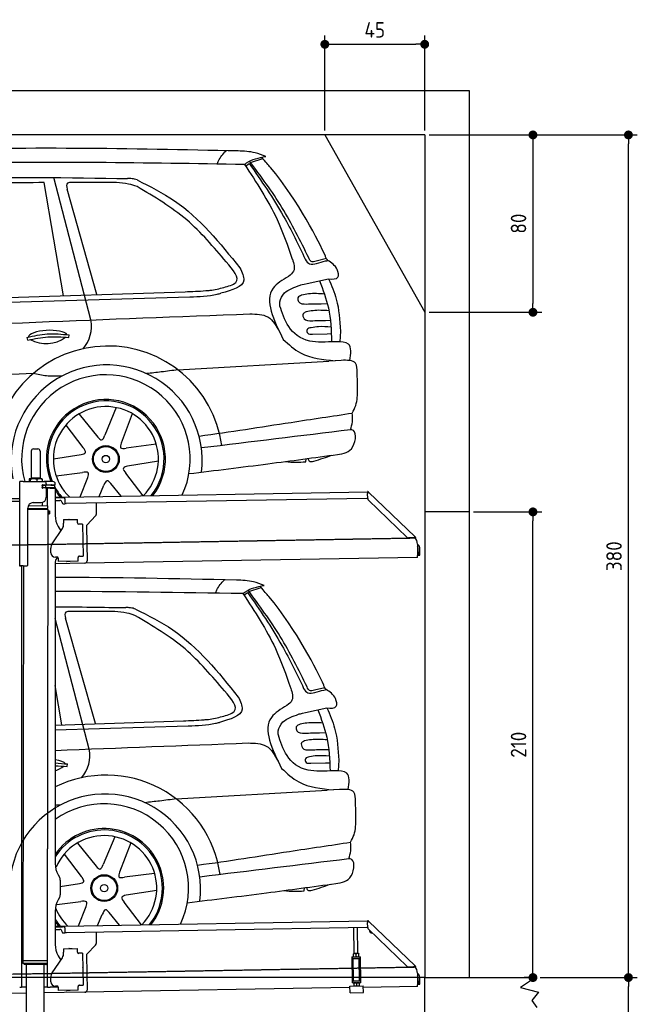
# Model space of a CAD drawing. Header units: millimetres. Extents: x 552 to 7231, y 5667 to 12436.
# Tile 5 of 5: x 4448 to 7231, y 7995 to 12436. Entities that reach past the tile are written whole.
import ezdxf

# ---------------------------------------------------------------- set-up
doc = ezdxf.new("R2010")
doc.units = ezdxf.units.MM
doc.linetypes.add('GEN3', pattern=[6.25, 5, -1.25])
doc.layers.get('0').update_dxf_attribs({"lineweight": 25})
for name, color, linetype, lineweight in [('3', 6, 'GEN3', 25), ('4', 3, 'Continuous', 25), ('5', 3, 'Continuous', 25), ('AM_0', 7, 'Continuous', 25), ('AM_5', 3, 'Continuous', 25)]:
    doc.layers.add(name, color=color, linetype=linetype, lineweight=lineweight)
doc.layers.add('Car', color=10, linetype='Continuous')
doc.styles.get("Standard").update_dxf_attribs({"font": 'ISOCP.SHX'})
doc.dimstyles.new('GEN-ISO$0', dxfattribs={"dimscale": 20, "dimtxt": 3.5, "dimasz": 2, "dimexe": 2, "dimexo": 1, "dimgap": 1.5, "dimtad": 1, "dimdec": 1, "dimlfac": 0.1, "dimdsep": 46, "dimtxsty": 'Standard', "dimblk": 'PUNKT', "dimcen": 2, "dimclrd": 256, "dimclre": 256, "dimclrt": 2, "dimadec": 0, "dimazin": 0, "dimtp": 0.1, "dimtm": 0.1, "dimtfac": 0.71, "dimtdec": 1, "dimtmove": 2, "dimatfit": 3, "dimldrblk": 'PUNKT', "dimfxl": 1, "dimtolj": 1, "dimarcsym": 0})

# ---------------------------------------------------------------- blocks, each defined once
blk = doc.blocks.new('PUNKT')
at = {"layer": '4', "color": 0, "linetype": 'ByBlock'}
blk.add_line((-0.5, 0), (-1, 0), dxfattribs=at)
at = {"layer": '4', "color": 0, "linetype": 'ByBlock', "const_width": 0.5}
blk.add_lwpolyline([(-0.25, 0, 1), (0.25, 0, 1)], format="xyb", close=True, dxfattribs=at)
blk = doc.blocks.new('*D4')
at = {"layer": '4', "lineweight": -2, "transparency": 16777216}
for p, q in [((6792.8, 8115.9), (7231, 8115.9)), ((7191, 6155.9), (7191, 8075.9)), ((6292.8, 6115.9), (7231, 6115.9))]:
    blk.add_line(p, q, dxfattribs=at)
at = {"layer": 'Defpoints', "color": 0, "transparency": 16777216}
for p in [(6772.8, 8115.9), (7191, 8115.9), (6272.8, 6115.9)]:
    blk.add_point(p, dxfattribs=at)
at = {"layer": '4', "lineweight": -2, "transparency": 16777216, "xscale": 40, "yscale": 40, "zscale": 40}
for p, rotation in [((7191, 8115.9), 90), ((7191, 6115.9), 270)]:
    blk.add_blockref('PUNKT', p, dxfattribs=dict(at, rotation=rotation))
at = {"layer": '4', "color": 2, "transparency": 16777216, "insert": (7125.9, 7115.9), "char_height": 70, "attachment_point": 5, "rotation": 90}
blk.add_mtext('\\A1;200', dxfattribs=at)
blk = doc.blocks.new('*D5')
at = {"layer": '4', "lineweight": -2, "transparency": 16777216}
for p, q in [((6292.8, 11915.9), (7231, 11915.9)), ((7191, 8155.9), (7191, 11875.9)), ((6792.8, 8115.9), (7231, 8115.9))]:
    blk.add_line(p, q, dxfattribs=at)
at = {"layer": 'Defpoints', "color": 0, "transparency": 16777216}
for p in [(6272.8, 11915.9), (7191, 11915.9), (6772.8, 8115.9)]:
    blk.add_point(p, dxfattribs=at)
at = {"layer": '4', "lineweight": -2, "transparency": 16777216, "xscale": 40, "yscale": 40, "zscale": 40}
for p, rotation in [((7191, 11915.9), 90), ((7191, 8115.9), 270)]:
    blk.add_blockref('PUNKT', p, dxfattribs=dict(at, rotation=rotation))
at = {"layer": '4', "color": 2, "transparency": 16777216, "insert": (7126, 10015.9), "char_height": 70, "attachment_point": 5, "rotation": 90}
blk.add_mtext('\\A1;380', dxfattribs=at)
blk = doc.blocks.new('*D10')
at = {"layer": '4', "lineweight": -2, "transparency": 16777216}
for p, q in [((5822.8, 11935.9), (5822.8, 12364.6)), ((6272.8, 11935.9), (6272.8, 12364.6)), ((5862.8, 12324.6), (6232.8, 12324.6))]:
    blk.add_line(p, q, dxfattribs=at)
at = {"layer": 'Defpoints', "color": 0, "transparency": 16777216}
for p in [(6272.8, 12324.6), (5822.8, 11915.9), (6272.8, 11915.9)]:
    blk.add_point(p, dxfattribs=at)
at = {"layer": '4', "lineweight": -2, "transparency": 16777216, "xscale": 40, "yscale": 40, "zscale": 40, "rotation": 180}
blk.add_blockref('PUNKT', (5822.8, 12324.6), dxfattribs=at)
at = {"layer": '4', "lineweight": -2, "transparency": 16777216, "xscale": 40, "yscale": 40, "zscale": 40}
blk.add_blockref('PUNKT', (6272.8, 12324.6), dxfattribs=at)
at = {"layer": '4', "color": 2, "transparency": 16777216, "insert": (6047.8, 12389.6), "char_height": 70, "attachment_point": 5}
blk.add_mtext('\\A1;45', dxfattribs=at)
blk = doc.blocks.new('*D11')
at = {"layer": '4', "lineweight": -2, "transparency": 16777216}
for p, q in [((6292.8, 11915.9), (6800.7, 11915.9)), ((6760.7, 11875.9), (6760.7, 11155.9)), ((6292.8, 11115.9), (6800.7, 11115.9))]:
    blk.add_line(p, q, dxfattribs=at)
at = {"layer": 'Defpoints', "color": 0, "transparency": 16777216}
for p in [(6272.8, 11915.9), (6272.8, 11115.9), (6760.7, 11115.9)]:
    blk.add_point(p, dxfattribs=at)
at = {"layer": '4', "lineweight": -2, "transparency": 16777216, "xscale": 40, "yscale": 40, "zscale": 40}
for p, rotation in [((6760.7, 11915.9), 90), ((6760.7, 11115.9), 270)]:
    blk.add_blockref('PUNKT', p, dxfattribs=dict(at, rotation=rotation))
at = {"layer": '4', "color": 2, "transparency": 16777216, "insert": (6695.7, 11515.9), "char_height": 70, "attachment_point": 5, "rotation": 90}
blk.add_mtext('\\A1;80', dxfattribs=at)
blk = doc.blocks.new('*D13')
at = {"layer": 'AM_5', "lineweight": -2, "transparency": 16777216}
for p, q in [((6492.8, 10215.9), (6800.7, 10215.9)), ((6760.7, 8155.9), (6760.7, 10175.9)), ((6752.8, 8115.9), (6720.7, 8115.9))]:
    blk.add_line(p, q, dxfattribs=at)
at = {"layer": 'Defpoints', "color": 0, "transparency": 16777216}
for p in [(6472.8, 10215.9), (6760.7, 10215.9), (6772.8, 8115.9)]:
    blk.add_point(p, dxfattribs=at)
at = {"layer": 'AM_5', "lineweight": -2, "transparency": 16777216, "xscale": 40, "yscale": 40, "zscale": 40}
for p, rotation in [((6760.7, 10215.9), 90), ((6760.7, 8115.9), 270)]:
    blk.add_blockref('PUNKT', p, dxfattribs=dict(at, rotation=rotation))
at = {"layer": 'AM_5', "color": 2, "linetype": 'Continuous', "transparency": 16777216, "insert": (6695.7, 9165.9), "char_height": 70, "attachment_point": 5, "rotation": 90}
blk.add_mtext('\\A1;210', dxfattribs=at)

msp = doc.modelspace()

# ---------------------------------------------------------------- linework, layer by layer
for p, q in [((872.77, 12115.9), (6472.77, 12115.9)), ((6472.77, 12115.9), (6472.77, 8115.9)), ((6272.78, 11915.9), (1072.77, 11915.9)), ((6272.78, 11915.9), (6272.78, 8115.9)), ((4499.57, 10489.98), (4499.57, 10369.98)), ((4509.57, 10499.98), (4529.57, 10499.98)), ((4539.57, 10489.98), (4539.57, 10369.98)), ((4447.57, 9972.48), (4447.57, 10352.48)), ((4463.57, 10352.48), (4447.57, 10352.48)), ((4447.57, 9972.48), (4447.57, 10352.48)), ((4463.57, 10352.48), (4557.57, 10352.48)), ((4489.65, 10362.52), (4489.65, 10352.48)), ((4492.07, 10364.98), (4491.61, 10364.71)), ((4492.52, 10364.98), (4492.07, 10364.98)), ((4510.35, 10364.98), (4492.52, 10364.98)), ((4495.39, 10362.52), (4495.39, 10352.48)), ((4499.57, 10369.98), (4539.57, 10369.98)), ((4501.57, 10364.98), (4501.57, 10369.98)), ((4537.39, 10364.98), (4510.35, 10364.98)), ((4525.31, 10362.52), (4525.31, 10352.48)), ((4547.07, 10364.98), (4537.39, 10364.98)), ((4537.57, 10364.98), (4537.57, 10369.98)), ((4547.07, 10364.98), (4547.53, 10364.71)), ((4549.48, 10362.52), (4549.48, 10352.48)), ((4597.57, 10352.48), (4557.57, 10352.48)), ((4548.68, 10323.98), (4548.57, 10323.98)), ((4550.57, 10323.98), (4548.68, 10323.98)), ((4550.57, 10335.98), (4548.7, 10335.98)), ((4549.57, 10326.62), (4549.57, 10333.83)), ((4550.57, 10335.98), (4551.57, 10335.98)), ((4550.57, 10335.98), (4550.57, 10323.98)), ((4551.57, 10323.98), (4550.57, 10323.98)), ((4564.57, 10335.98), (4551.57, 10335.98)), ((4552.21, 10323.98), (4551.57, 10323.98)), ((4552.21, 10336.48), (4564.57, 10336.48)), ((4564.57, 10323.98), (4552.21, 10323.98)), ((4564.57, 10335.98), (4565.57, 10335.98)), ((4565.57, 10323.98), (4564.57, 10323.98)), ((4567.74, 10335.98), (4565.57, 10335.98)), ((4565.57, 10323.98), (4565.57, 10335.98)), ((4565.57, 10323.98), (4567.74, 10323.98)), ((4567.57, 10342.48), (4567.57, 10339.48)), ((4567.57, 10320.98), (4567.57, 10282.48)), ((4603.4, 10335.98), (4567.74, 10335.98)), ((4603.4, 10323.98), (4567.74, 10323.98)), ((4572.57, 10243.9), (4572.57, 10322.48)), ((4584.57, 10322.48), (4572.57, 10322.48)), ((4584.57, 10322.48), (4606.57, 10322.48)), ((4592.21, 10336.48), (4604.57, 10336.48)), ((4603.4, 10335.98), (4605.57, 10335.98)), ((4605.57, 10323.98), (4603.4, 10323.98)), ((4605.57, 10323.98), (4605.57, 10335.98)), ((4607.57, 10339.48), (4607.57, 10342.48)), ((4607.57, 10321.48), (4607.57, 10199.54)), ((4651.05, 10283.01), (6015.84, 10306.83)), ((6016.97, 10308.53), (6015.58, 10307.09)), ((6017.37, 10305.35), (6015.58, 10307.09)), ((6015.96, 10300.02), (6015.84, 10306.83)), ((6016.97, 10308.53), (6018.76, 10306.79)), ((6018.87, 10303.91), (6017.37, 10305.35)), ((6018.76, 10306.79), (6020.26, 10305.34)), ((6018.87, 10303.91), (6019.25, 10304.29)), ((6019.25, 10304.29), (6020.26, 10305.34)), ((6020.26, 10305.34), (6229.47, 10103.31)), ((4447.57, 10275.46), (4396.16, 10274.56)), ((4408.85, 10263.78), (4447.57, 10264.46)), ((4508.57, 10257.48), (4542.57, 10257.48)), ((4549.57, 10243.93), (4549.59, 10258.49)), ((4607.57, 10282.25), (4641.05, 10282.84)), ((4641.12, 10278.84), (4607.57, 10278.25)), ((4607.57, 10267.25), (4628.81, 10267.62)), ((4638.99, 10257.8), (4639, 10256.8)), ((4641.05, 10282.84), (4651.05, 10283.01)), ((4651.12, 10279.01), (4641.12, 10278.84)), ((4651.19, 10275.01), (4651.05, 10283.01)), ((4651.19, 10275.01), (4651.48, 10258.02)), ((6011.36, 10276.75), (4656.57, 10253.1)), ((6016.12, 10275.88), (6015.73, 10298.43)), ((6193.05, 10100.95), (6019.17, 10268.86)), ((4483.57, 9975.48), (4483.57, 10232.48)), ((4483.57, 9975.48), (4483.57, 10232.48)), ((4483.57, 10230.77), (4574.55, 10230.63)), ((4483.57, 10229.03), (4571.54, 10228.9)), ((4571.54, 10228.9), (4483.57, 10229.03)), ((4574.54, 10227.16), (4483.57, 10227.3)), ((4486.4, 10244.03), (4574.57, 10243.89)), ((4489.57, 10244.03), (4489.57, 10248.74)), ((4571.54, 10228.9), (4574.55, 10230.63)), ((4571.54, 10228.9), (4574.54, 10227.16)), ((4572.57, 10228.31), (4572.57, 10229.49)), ((4574.54, 10227.16), (4574.53, 10221.39)), ((4574.53, 10221.39), (4581.53, 10221.38)), ((4574.55, 10230.63), (4574.57, 10243.89)), ((4581.51, 10206.38), (4581.53, 10221.38)), ((4582.53, 10220.38), (4581.53, 10221.38)), ((4582.53, 10220.38), (4582.51, 10207.38)), ((4644.09, 10251.89), (4649.09, 10251.97)), ((4791.55, 10255.46), (4792.44, 10204.61)), ((6472.77, 10215.9), (6272.78, 10215.9)), ((4574.51, 10206.39), (4571.79, 8191.9)), ((4574.51, 10206.39), (4581.51, 10206.38)), ((4582.51, 10207.38), (4581.51, 10206.38)), ((4645.33, 10180.9), (4708.32, 10182)), ((4645.33, 10180.9), (4645.61, 10164.9)), ((4669.82, 10181.82), (4683.81, 10182.07)), ((4708.6, 10166), (4708.32, 10182)), ((4789.63, 10197.49), (4751.18, 10157.67)), ((4593.55, 10072.05), (4639.7, 10140.48)), ((4620.96, 10149.54), (4632.43, 10129.69)), ((4645.68, 10160.66), (4645.61, 10164.9)), ((4708.6, 10166), (4708.62, 10165)), ((4713.7, 10160.09), (4714.7, 10160.1)), ((4730.7, 10160.38), (4714.7, 10160.1)), ((4730.7, 10160.38), (4733.21, 10016.4)), ((4748.37, 10150.55), (4751.09, 9994.71)), ((4732.33, 10095.4), (4732.58, 10081.4)), ((6222.72, 10098.54), (6200.17, 10098.15)), ((6228.46, 10102.26), (6228.08, 10101.87)), ((6229.58, 10100.43), (6228.08, 10101.87)), ((6229.47, 10103.31), (6228.46, 10102.26)), ((6229.47, 10103.31), (6230.97, 10101.87)), ((6231.38, 10098.69), (6229.58, 10100.43)), ((6230.97, 10101.87), (6232.77, 10100.13)), ((6231.38, 10098.69), (6232.77, 10100.13)), ((4587.92, 10031.87), (4587.57, 10051.87)), ((6240.01, 10070), (6240.9, 10018.72)), ((6242.3, 10053.18), (6242.87, 10020.81)), ((6250.86, 10020.95), (6250.3, 10053.32)), ((4616.27, 10012.36), (4608.27, 10012.22)), ((4621.35, 10007.45), (4621.61, 9992.45)), ((4711.6, 9994.02), (4621.61, 9992.45)), ((4673.61, 9992.86), (4659.62, 9992.62)), ((4711.3, 10011.02), (4711.32, 10010.02)), ((4711.6, 9994.02), (4711.32, 10010.02)), ((4717.22, 10016.13), (4716.22, 10016.11)), ((4717.22, 10016.13), (4733.21, 10016.4)), ((6241.04, 10010.72), (4741.27, 9984.54)), ((6241.04, 10010.72), (6240.9, 10018.72)), ((6242.87, 10020.81), (6250.86, 10020.95)), ((4463.57, 9972.48), (4447.57, 9972.48)), ((4447.57, 9972.48), (4447.57, 9969.48)), ((4463.57, 9972.48), (4447.57, 9972.48)), ((4455.57, 9969.48), (4455.57, 9972.48)), ((4455.57, 9969.48), (4455.57, 9972.48)), ((4455.57, 9969.48), (4455.57, 8072.48)), ((4464.15, 9972.48), (4461.79, 8192.07)), ((4463.57, 9972.48), (4480.57, 9972.48)), ((4463.57, 9972.48), (4480.57, 9972.48)), ((4607.57, 9989.48), (4607.57, 8629.11)), ((4741.27, 9984.54), (4607.57, 9982.21)), ((4572.57, 8072.48), (4572.57, 8696.99)), ((4620.96, 8579.11), (4627.22, 8568.28)), ((4630.57, 8555.78), (4630.57, 8489.18)), ((4627.22, 8476.68), (4620.96, 8465.85)), ((4607.57, 8415.85), (4607.57, 8264.54)), ((4607.57, 8347.25), (4641.05, 8347.84)), ((4641.05, 8347.84), (4651.05, 8348.01)), ((4651.05, 8348.01), (6015.84, 8371.83)), ((4651.19, 8340.01), (4651.05, 8348.01)), ((6016.97, 8373.53), (6015.58, 8372.09)), ((6017.37, 8370.35), (6015.58, 8372.09)), ((6016.12, 8340.88), (6015.73, 8363.43)), ((6015.96, 8365.02), (6015.84, 8371.83)), ((6016.97, 8373.53), (6018.76, 8371.79)), ((6018.87, 8368.91), (6017.37, 8370.35)), ((6018.76, 8371.79), (6020.26, 8370.34)), ((6018.87, 8368.91), (6019.25, 8369.29)), ((6019.25, 8369.29), (6020.26, 8370.34)), ((6020.26, 8370.34), (6229.47, 8168.31)), ((4641.12, 8343.84), (4607.57, 8343.25)), ((4607.57, 8332.25), (4628.81, 8332.62)), ((4638.99, 8322.8), (4639, 8321.8)), ((4651.12, 8344.01), (4641.12, 8343.84)), ((4644.09, 8316.89), (4649.09, 8316.97)), ((4651.19, 8340.01), (4651.48, 8323.02)), ((6011.36, 8341.75), (4656.57, 8318.1)), ((4791.55, 8320.46), (4792.44, 8269.61)), ((5955.41, 8224.06), (5953.37, 8340.74)), ((5971.41, 8224.34), (5969.37, 8341.02)), ((6193.05, 8165.95), (6019.17, 8333.86)), ((4789.63, 8262.49), (4751.18, 8222.67)), ((4645.33, 8245.9), (4708.32, 8247)), ((4645.33, 8245.9), (4645.61, 8229.9)), ((4645.68, 8225.66), (4645.61, 8229.9)), ((4669.82, 8246.82), (4683.81, 8247.07)), ((4708.6, 8231), (4708.32, 8247)), ((4708.6, 8231), (4708.62, 8230)), ((4713.7, 8225.09), (4714.7, 8225.1)), ((4730.7, 8225.38), (4714.7, 8225.1)), ((4730.7, 8225.38), (4733.21, 8081.4)), ((4748.37, 8215.55), (4751.09, 8059.71)), ((5952.16, 8224), (5951.42, 8223.55)), ((5951.64, 8210.69), (5951.44, 8222.48)), ((5974.66, 8224.39), (5952.16, 8224)), ((5963.64, 8210.9), (5963.43, 8222.69)), ((5974.66, 8224.39), (5975.41, 8223.97)), ((5975.64, 8211.11), (5975.43, 8222.9)), ((4461.79, 8192.07), (4461.77, 8181.07)), ((4461.77, 8181.07), (4571.77, 8180.9)), ((4468.76, 8174.06), (4461.77, 8181.07)), ((4571.79, 8191.9), (4461.79, 8192.07)), ((4461.79, 8192.07), (4571.79, 8191.9)), ((4564.76, 8173.91), (4468.76, 8174.06)), ((4477.06, 8174.04), (4474.18, 6253.98)), ((4557.06, 8173.92), (4554.18, 6253.98)), ((4564.76, 8173.91), (4571.77, 8180.9)), ((4571.79, 8191.9), (4571.77, 8180.9)), ((4593.55, 8137.05), (4639.7, 8205.48)), ((4620.96, 8214.54), (4632.43, 8194.69)), ((5943.67, 8209.05), (5948.67, 8209.14)), ((5943.67, 8209.05), (5943.81, 8201.05)), ((5948.81, 8201.14), (5943.81, 8201.05)), ((5943.81, 8201.05), (5943.95, 8193.05)), ((5943.95, 8193.05), (5945.43, 8108.06)), ((5948.67, 8209.14), (5978.66, 8209.66)), ((5948.81, 8201.14), (5978.8, 8201.66)), ((5952.1, 8101.18), (5950.36, 8201.16)), ((5952.42, 8209.2), (5951.66, 8209.62)), ((5974.91, 8209.59), (5975.66, 8210.04)), ((5979, 8101.65), (5977.25, 8201.63)), ((5978.66, 8209.66), (5983.66, 8209.75)), ((5983.8, 8201.75), (5978.8, 8201.66)), ((5983.8, 8201.75), (5983.66, 8209.75)), ((5983.94, 8193.75), (5983.8, 8201.75)), ((5985.43, 8108.76), (5983.94, 8193.75)), ((4732.33, 8160.4), (4732.58, 8146.4)), ((6222.72, 8163.54), (6200.17, 8163.15)), ((6228.46, 8167.26), (6228.08, 8166.87)), ((6229.58, 8165.43), (6228.08, 8166.87)), ((6229.47, 8168.31), (6228.46, 8167.26)), ((6229.47, 8168.31), (6230.97, 8166.87)), ((6231.38, 8163.69), (6229.58, 8165.43)), ((6230.97, 8166.87), (6232.77, 8165.13)), ((6231.38, 8163.69), (6232.77, 8165.13)), ((6240.01, 8135), (6240.9, 8083.72)), ((4455.57, 8097.48), (4455.57, 8072.48)), ((4587.92, 8096.87), (4587.57, 8116.87)), ((4717.22, 8081.13), (4733.21, 8081.4)), ((5945.43, 8108.06), (5945.57, 8100.07)), ((5945.57, 8100.07), (5950.57, 8100.15)), ((5945.57, 8100.07), (5945.71, 8092.07)), ((5950.71, 8092.15), (5945.71, 8092.07)), ((5950.57, 8100.15), (5980.57, 8100.68)), ((5950.71, 8092.15), (5980.71, 8092.68)), ((5952.1, 8101.18), (5979, 8101.65)), ((5954.46, 8092.22), (5953.72, 8091.77)), ((5953.74, 8090.7), (5953.94, 8078.91)), ((5957.57, 8100.28), (5957.55, 8101.28)), ((5965.73, 8090.91), (5965.94, 8079.12)), ((5973.57, 8100.55), (5973.55, 8101.55)), ((5976.96, 8092.61), (5977.71, 8092.19)), ((5977.73, 8091.12), (5977.94, 8079.33)), ((5980.57, 8100.68), (5985.57, 8100.76)), ((5985.71, 8092.77), (5980.71, 8092.68)), ((5985.57, 8100.76), (5985.43, 8108.76)), ((5985.71, 8092.77), (5985.57, 8100.76)), ((6241.04, 8075.72), (6240.9, 8083.72)), ((6242.3, 8118.18), (6242.87, 8085.81)), ((6242.87, 8085.81), (6250.86, 8085.95)), ((6250.86, 8085.95), (6250.3, 8118.32)), ((6272.78, 6115.9), (6272.78, 8115.9)), ((6272.78, 8115.9), (6772.77, 8115.9)), ((6772.77, 8115.9), (6704.42, 8071.14)), ((4476.48, 8044.92), (4146.36, 8039.16)), ((4447.57, 8072.48), (4455.57, 8072.48)), ((4463.57, 8072.48), (4455.57, 8072.48)), ((4476.6, 8072.48), (4463.57, 8072.48)), ((4741.27, 8049.54), (4556.56, 8046.32)), ((4572.57, 8072.48), (4556.6, 8072.48)), ((4572.57, 8072.48), (4584.57, 8072.48)), ((4621.35, 8072.48), (4584.57, 8072.48)), ((4616.27, 8077.36), (4608.27, 8077.22)), ((4621.35, 8072.45), (4621.61, 8057.45)), ((4711.6, 8059.02), (4621.61, 8057.45)), ((4673.61, 8057.86), (4659.62, 8057.62)), ((4711.3, 8076.02), (4711.32, 8075.02)), ((4711.6, 8059.02), (4711.32, 8075.02)), ((4717.22, 8081.13), (4716.22, 8081.11)), ((5936.09, 8070.4), (4741.27, 8049.54)), ((5935.97, 8077.09), (5995.96, 8078.14)), ((5936.5, 8047.1), (5935.97, 8077.09)), ((5936.5, 8047.1), (5996.49, 8048.15)), ((5954.72, 8077.42), (5953.96, 8077.84)), ((5977.22, 8077.81), (5977.96, 8078.26)), ((5996.49, 8048.15), (5995.96, 8078.14)), ((6241.04, 8075.72), (5996.08, 8071.44)), ((6704.42, 8071.14), (6785.37, 8049.5)), ((6785.37, 8049.5), (6755.25, 8012.82)), ((6755.25, 8012.82), (6778.31, 7980.37))]:
    msp.add_line(p, q)
for centre, radius, start, end in [((4509.57, 10489.98), 10, 90, 180), ((4529.57, 10489.98), 10, 0, 90), ((4557.57, 10342.48), 10, 0, 90), ((4597.57, 10342.48), 10, 0, 90), ((4549.57, 10336.48), 1, 48.59038, 221.40962), ((4549.57, 10323.98), 1, 138.59038, 311.40962), ((4546.57, 10333.83), 3, 0, 41.40962), ((4546.57, 10326.62), 3, 318.59038, 0), ((4552.21, 10339.48), 3, 228.59038, 270), ((4552.21, 10320.98), 3, 90, 131.40962), ((4564.57, 10339.48), 3, 270, 0), ((4564.57, 10320.98), 3, 0, 90), ((4589.57, 10336.48), 1, 48.59038, 210), ((4589.57, 10323.98), 1, 180, 311.40962), ((4592.21, 10339.48), 3, 228.59038, 270), ((4592.21, 10320.98), 3, 90, 131.40962), ((4604.57, 10339.48), 3, 270, 0), ((4604.57, 10320.98), 3, 22.00087, 90), ((4606.57, 10321.48), 1, 0, 90), ((6020.73, 10298.52), 5, 129.24347, 181), ((4508.57, 10232.48), 25, 90, 180), ((4542.57, 10282.48), 25, 270, 0), ((4628.99, 10257.62), 10, 1, 91), ((4656.48, 10258.1), 5, 181, 271), ((6011.28, 10281.75), 5, 271, 342.47087), ((6026.12, 10276.05), 10, 181, 226), ((4644, 10256.88), 5, 181, 271), ((4649, 10256.97), 5, 271, 327.76328), ((4707.57, 10199.54), 100, 180, 210), ((4669.83, 10180.82), 1, 91, 151), ((4683.83, 10181.07), 1, 31, 91), ((4782.44, 10204.43), 10, 316, 1), ((4610.69, 10160.05), 35, 326, 1), ((4713.62, 10165.09), 5, 181, 271), ((4758.37, 10150.72), 10, 136, 181), ((4731.33, 10095.38), 1, 1, 61), ((4731.58, 10081.39), 1, 301, 1), ((6200, 10108.14), 10, 226, 271), ((6222.63, 10103.54), 5, 271, 322.75653), ((6190.01, 10069.13), 50, 1, 41.06864), ((4622.57, 10052.48), 35, 146, 181), ((6234.3, 10053.04), 16, 1, 68.97569), ((6234.3, 10053.04), 8, 1, 42.40962), ((4607.92, 10032.22), 20, 181, 271), ((4632.57, 9989.48), 25, 120.68722, 180), ((4616.35, 10007.36), 5, 12.53696, 91), ((4659.6, 9993.62), 1, 211, 271), ((4673.6, 9993.86), 1, 271, 331), ((4716.3, 10011.11), 5, 91, 181), ((4741.1, 9994.54), 10, 271, 1), ((4480.57, 9975.48), 3, 270, 0), ((4480.57, 9975.48), 3, 270, 0), ((4571.57, 8673.48), 2, 60, 61.1039), ((4571.57, 8651.48), 2, 297.61599, 300), ((4707.57, 8629.11), 100, 180, 210), ((4605.57, 8555.78), 25, 0, 30), ((4605.57, 8489.18), 25, 330, 0), ((4707.57, 8415.85), 100, 150, 180), ((6020.73, 8363.52), 5, 129.24347, 181), ((4628.99, 8322.62), 10, 1, 91), ((4644, 8321.88), 5, 181, 271), ((4649, 8321.97), 5, 271, 327.76328), ((4656.48, 8323.1), 5, 181, 271), ((6011.28, 8346.75), 5, 271, 342.47087), ((6026.12, 8341.05), 10, 181, 226), ((6035.08, 8329.66), 12.5, 175.96802, 276.03198), ((4707.57, 8264.54), 100, 180, 210), ((4782.44, 8269.43), 10, 316, 1), ((4571.57, 8223.48), 2, 60, 82.15858), ((4610.69, 8225.05), 35, 326, 1), ((4669.83, 8245.82), 1, 91, 151), ((4683.83, 8246.07), 1, 31, 91), ((4713.62, 8230.09), 5, 181, 271), ((4758.37, 8215.72), 10, 136, 181), ((4571.57, 8201.48), 2, 276.68493, 300), ((4622.57, 8117.48), 35, 146, 181), ((4731.33, 8160.38), 1, 1, 61), ((4731.58, 8146.39), 1, 301, 1), ((6200, 8173.14), 10, 226, 271), ((6222.63, 8168.54), 5, 271, 322.75653), ((6190.01, 8134.13), 50, 1, 41.06864), ((6234.3, 8118.04), 16, 1, 68.97569), ((4607.92, 8097.22), 20, 181, 271), ((6234.3, 8118.04), 8, 1, 42.40962), ((4616.35, 8072.36), 5, 12.53696, 91), ((4659.6, 8058.62), 1, 211, 271), ((4673.6, 8058.86), 1, 271, 331), ((4716.3, 8076.11), 5, 91, 181), ((4741.1, 8059.54), 10, 271, 1)]:
    msp.add_arc(centre, radius, start, end)
for points, weights in [([(4492.52, 10364.98), (4491.19, 10364.98), (4489.65, 10362.52)], [1, 1.0379548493, 1]), ([(4495.39, 10362.52), (4493.85, 10364.98), (4492.52, 10364.98)], [1, 1.0379548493, 1]), ([(4510.35, 10364.98), (4503.41, 10364.98), (4495.39, 10362.52)], [1, 1.0379548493, 1]), ([(4525.31, 10362.52), (4517.29, 10364.98), (4510.35, 10364.98)], [1, 1.0379548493, 1]), ([(4537.39, 10364.98), (4531.78, 10364.98), (4525.31, 10362.52)], [1, 1.0379548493, 1]), ([(4549.48, 10362.52), (4543.01, 10364.98), (4537.39, 10364.98)], [1, 1.0379548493, 1]), ([(4547.53, 10364.71), (4548.44, 10364.18), (4549.48, 10362.52)], [1.01682908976, 1.02536255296, 1]), ([(5951.44, 8222.48), (5951.42, 8223.55), (5951.42, 8223.55)], [1, 1.07735026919, 1.07735026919]), ([(5963.43, 8222.69), (5957.4, 8224.59), (5951.44, 8222.48)], [1, 1.15470053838, 1]), ([(5975.43, 8222.9), (5969.4, 8224.8), (5963.43, 8222.69)], [1, 1.15470053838, 1]), ([(5975.41, 8223.97), (5975.41, 8223.97), (5975.43, 8222.9)], [1.07735026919, 1.07735026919, 1]), ([(5951.64, 8210.69), (5957.68, 8208.8), (5963.64, 8210.9)], [1, 1.15470053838, 1]), ([(5951.66, 8209.62), (5951.66, 8209.62), (5951.64, 8210.69)], [1.07735026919, 1.07735026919, 1]), ([(5963.64, 8210.9), (5969.67, 8209.01), (5975.64, 8211.11)], [1, 1.15470053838, 1]), ([(5975.64, 8211.11), (5975.66, 8210.04), (5975.66, 8210.04)], [1, 1.07735026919, 1.07735026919]), ([(5953.74, 8090.7), (5953.72, 8091.77), (5953.72, 8091.77)], [1, 1.07735026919, 1.07735026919]), ([(5965.73, 8090.91), (5959.7, 8092.81), (5953.74, 8090.7)], [1, 1.15470053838, 1]), ([(5977.73, 8091.12), (5971.7, 8093.02), (5965.73, 8090.91)], [1, 1.15470053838, 1]), ([(5977.71, 8092.19), (5977.71, 8092.19), (5977.73, 8091.12)], [1.07735026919, 1.07735026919, 1]), ([(5953.94, 8078.91), (5959.98, 8077.02), (5965.94, 8079.12)], [1, 1.15470053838, 1]), ([(5953.96, 8077.84), (5953.96, 8077.84), (5953.94, 8078.91)], [1.07735026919, 1.07735026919, 1]), ([(5965.94, 8079.12), (5971.97, 8077.23), (5977.94, 8079.33)], [1, 1.15470053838, 1]), ([(5977.94, 8079.33), (5977.96, 8078.26), (5977.96, 8078.26)], [1, 1.07735026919, 1.07735026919])]:
    msp.add_rational_spline(points, weights, degree=2)
for points, knots in [([(6017.26, 10302.12), (6017.1, 10302.18), (6016.95, 10302.25), (6016.52, 10302.45), (6016.32, 10302.56), (6016.09, 10302.7), (6016.03, 10302.75), (6015.93, 10302.82), (6015.91, 10302.83), (6015.91, 10302.83)], [0.57395873, 0.57395873, 0.57395873, 0.57395873, 0.60928252, 0.60928252, 0.68457672, 0.68457672, 0.73471963, 0.73471963, 0.78828708, 0.78828708, 0.78828708, 0.78828708]), ([(6018.42, 10303.08), (6018.28, 10302.98), (6018.13, 10302.87), (6017.84, 10302.63), (6017.7, 10302.51), (6017.56, 10302.39)], [0, 0, 0, 0, 0.05619833, 0.05619833, 0.11238632, 0.11238632, 0.11238632, 0.11238632]), ([(6020.26, 10305.34), (6020.31, 10305.3), (6020.34, 10305.24), (6020.35, 10305.03), (6020.27, 10304.85), (6019.95, 10304.41), (6019.71, 10304.16), (6019.28, 10303.76), (6019.12, 10303.63), (6018.79, 10303.35), (6018.61, 10303.22), (6018.42, 10303.08)], [0, 0, 0, 0, 0.07839586, 0.07839586, 0.23254327, 0.23254327, 0.38325668, 0.38325668, 0.45586956, 0.45586956, 0.5284931, 0.5284931, 0.5284931, 0.5284931]), ([(6018.98, 10303.51), (6019, 10303.58), (6019.01, 10303.65), (6018.98, 10303.75), (6018.97, 10303.78), (6018.93, 10303.85), (6018.9, 10303.88), (6018.87, 10303.91)], [0.17010098, 0.17010098, 0.17010098, 0.17010098, 0.21908376, 0.21908376, 0.24434238, 0.24434238, 0.27026411, 0.27026411, 0.27026411, 0.27026411]), ([(4574.53, 10221.39), (4574.53, 10221.39), (4574.5, 10221.21), (4574.41, 10220.44), (4574.34, 10219.86), (4574.21, 10218.53), (4574.14, 10217.69), (4574.04, 10215.84), (4574.01, 10214.84), (4574.01, 10213.9)], [3.3947259, 3.3947259, 3.3947259, 3.3947259, 3.6776181, 3.6776181, 3.9605102, 3.9605102, 4.2434057, 4.2434057, 4.5263012, 4.5263012, 4.5263012, 4.5263012]), ([(4574.01, 10213.9), (4574.01, 10212.95), (4574.03, 10211.95), (4574.12, 10210.1), (4574.19, 10209.26), (4574.32, 10207.93), (4574.39, 10207.35), (4574.48, 10206.58), (4574.51, 10206.39), (4574.51, 10206.39)], [0, 0, 0, 0, 0.2828955, 0.2828955, 0.565791, 0.565791, 0.8486832, 0.8486832, 1.1315753, 1.1315753, 1.1315753, 1.1315753]), ([(6226.61, 10100.51), (6226.73, 10100.66), (6226.85, 10100.8), (6227.07, 10101.1), (6227.17, 10101.24), (6227.27, 10101.39)], [0, 0, 0, 0, 0.05592576, 0.05592576, 0.11186183, 0.11186183, 0.11186183, 0.11186183]), ([(6227.27, 10101.39), (6227.41, 10101.6), (6227.55, 10101.79), (6227.96, 10102.33), (6228.22, 10102.63), (6228.7, 10103.1), (6228.9, 10103.26), (6229.16, 10103.37), (6229.23, 10103.39), (6229.37, 10103.38), (6229.42, 10103.36), (6229.47, 10103.31)], [0, 0, 0, 0, 0.07658948, 0.07658948, 0.22699607, 0.22699607, 0.37633525, 0.37633525, 0.45078586, 0.45078586, 0.52533064, 0.52533064, 0.52533064, 0.52533064]), ([(6228.08, 10101.87), (6228.04, 10101.92), (6227.99, 10101.95), (6227.86, 10102), (6227.77, 10102), (6227.68, 10101.97)], [0, 0, 0, 0, 0.03951922, 0.03951922, 0.10139952, 0.10139952, 0.10139952, 0.10139952]), ([(6017.26, 8367.12), (6017.1, 8367.18), (6016.95, 8367.25), (6016.52, 8367.45), (6016.32, 8367.56), (6016.09, 8367.7), (6016.03, 8367.75), (6015.93, 8367.82), (6015.91, 8367.83), (6015.91, 8367.83)], [0.57395873, 0.57395873, 0.57395873, 0.57395873, 0.60928252, 0.60928252, 0.68457672, 0.68457672, 0.73471963, 0.73471963, 0.78828708, 0.78828708, 0.78828708, 0.78828708]), ([(6018.42, 8368.08), (6018.28, 8367.98), (6018.13, 8367.87), (6017.84, 8367.63), (6017.7, 8367.51), (6017.56, 8367.39)], [0, 0, 0, 0, 0.05619833, 0.05619833, 0.11238632, 0.11238632, 0.11238632, 0.11238632]), ([(6020.26, 8370.34), (6020.31, 8370.3), (6020.34, 8370.24), (6020.35, 8370.03), (6020.27, 8369.85), (6019.95, 8369.41), (6019.71, 8369.16), (6019.28, 8368.76), (6019.12, 8368.63), (6018.79, 8368.35), (6018.61, 8368.22), (6018.42, 8368.08)], [0, 0, 0, 0, 0.07839586, 0.07839586, 0.23254327, 0.23254327, 0.38325668, 0.38325668, 0.45586956, 0.45586956, 0.5284931, 0.5284931, 0.5284931, 0.5284931]), ([(6018.98, 8368.51), (6019, 8368.58), (6019.01, 8368.65), (6018.98, 8368.75), (6018.97, 8368.78), (6018.93, 8368.85), (6018.9, 8368.88), (6018.87, 8368.91)], [0.17010098, 0.17010098, 0.17010098, 0.17010098, 0.21908376, 0.21908376, 0.24434238, 0.24434238, 0.27026411, 0.27026411, 0.27026411, 0.27026411]), ([(6226.61, 8165.51), (6226.73, 8165.66), (6226.85, 8165.8), (6227.07, 8166.1), (6227.17, 8166.24), (6227.27, 8166.39)], [0, 0, 0, 0, 0.05592576, 0.05592576, 0.11186183, 0.11186183, 0.11186183, 0.11186183]), ([(6227.27, 8166.39), (6227.41, 8166.6), (6227.55, 8166.79), (6227.96, 8167.33), (6228.22, 8167.63), (6228.7, 8168.1), (6228.9, 8168.26), (6229.16, 8168.37), (6229.23, 8168.39), (6229.37, 8168.38), (6229.42, 8168.36), (6229.47, 8168.31)], [0, 0, 0, 0, 0.07658948, 0.07658948, 0.22699607, 0.22699607, 0.37633525, 0.37633525, 0.45078586, 0.45078586, 0.52533064, 0.52533064, 0.52533064, 0.52533064]), ([(6228.08, 8166.87), (6228.04, 8166.92), (6227.99, 8166.95), (6227.86, 8167), (6227.77, 8167), (6227.68, 8166.97)], [0, 0, 0, 0, 0.03951922, 0.03951922, 0.10139952, 0.10139952, 0.10139952, 0.10139952])]:
    msp.add_open_spline(points, degree=3, knots=knots)
for points in [[(4621.35, 10007.45), (4621.35, 10007.78), (4621.31, 10008.11), (4621.23, 10008.45)], [(4621.35, 8072.45), (4621.35, 8072.78), (4621.31, 8073.11), (4621.23, 8073.45)]]:
    msp.add_open_spline(points, degree=3)
at = {"layer": '3'}
for p, q in [((1175.28, 10010.3), (6230.45, 10098.53)), ((1175.28, 8075.31), (6230.44, 8163.55))]:
    msp.add_line(p, q, dxfattribs=at)
at = {"layer": '5'}
msp.add_line((6272.78, 8115.9), (872.77, 8115.9), dxfattribs=at)
at = {"layer": 'AM_0'}
msp.add_line((5822.78, 11915.9), (6272.78, 11115.9), dxfattribs=at)
at = {"layer": 'Car'}
for p, q in [((5465.77, 11774.92), (5482.1, 11787.18)), ((5488.33, 11791.66), (5543.72, 11809.45)), ((4767.95, 11081.36), (4601.28, 11723.32)), ((4645.28, 11190.34), (4558.47, 11700.69)), ((4795.88, 11195.86), (4661.23, 11671.42)), ((5829.86, 11357.83), (5783.26, 11346.76)), ((5743.07, 11245.61), (5839.79, 11266.71)), ((2692.76, 11125.68), (5192.78, 11208.48)), ((2547.78, 11108.52), (5214.68, 11185.84)), ((5805.88, 11154.82), (5833.92, 11155.35)), ((5825.91, 11079.41), (5847.65, 11079.92)), ((4669.12, 11002.76), (4670.39, 11013.91)), ((5767.43, 11017.69), (5832.68, 11019.24)), ((5832.68, 11019.24), (5852.03, 11019.66)), ((5893.39, 11031.16), (5890.29, 10982.7)), ((4484.28, 10990.76), (4481.14, 11002.7)), ((5160.74, 10856.52), (5841.24, 10895.53)), ((5896.61, 10899.18), (5841.24, 10895.53)), ((4714.85, 10657.31), (4799.69, 10552.47)), ((4882.66, 10686.14), (4831.24, 10561.16)), ((4955.11, 10658.58), (4904.53, 10526.02)), ((4655.51, 10607.41), (4732.61, 10506.57)), ((5063.04, 10520.6), (4927.84, 10503.04)), ((4599.16, 10455.11), (4724.36, 10474.89)), ((5072.36, 10444.05), (4934.05, 10422)), ((5736.41, 10442.17), (5738.81, 10455.75)), ((4611.58, 10378.4), (4730.57, 10393.85)), ((5003.67, 10288.47), (4925.8, 10390.33)), ((4720.58, 10284.22), (4753.88, 10370.87)), ((4806.35, 10285.72), (4827.17, 10335.73)), ((4904.83, 10287.44), (4858.72, 10344.43)), ((5480.91, 9856.7), (5536.3, 9874.48)), ((5458.36, 9839.96), (5474.68, 9852.21)), ((4760.54, 9146.39), (4607.57, 9735.57)), ((4788.46, 9260.89), (4653.81, 9736.45)), ((4637.86, 9255.37), (4607.57, 9433.47)), ((5822.44, 9422.86), (5775.84, 9411.79)), ((5735.65, 9310.65), (5832.37, 9331.74)), ((4607.57, 9254.37), (5185.36, 9273.51)), ((4607.57, 9233.49), (5207.26, 9250.88)), ((5798.47, 9219.85), (5826.5, 9220.38)), ((5818.49, 9144.45), (5840.24, 9144.96)), ((4661.71, 9067.8), (4662.98, 9078.94)), ((5760.01, 9082.72), (5825.27, 9084.28)), ((5825.27, 9084.28), (5844.61, 9084.69)), ((5885.97, 9096.19), (5882.87, 9047.74)), ((5153.32, 8921.56), (5833.83, 8960.57)), ((5889.19, 8964.21), (5833.83, 8960.57)), ((4875.8, 8751.06), (4823.82, 8626.2)), ((4707.3, 8722.5), (4792.27, 8617.5)), ((4947.98, 8723.45), (4897.11, 8591.05)), ((4648.09, 8672.45), (4725.19, 8571.6)), ((5055.63, 8585.64), (4920.42, 8568.08)), ((4630.57, 8526.28), (4716.94, 8539.93)), ((5064.94, 8508.89), (4926.63, 8487.03)), ((5728.99, 8507.21), (5731.4, 8520.79)), ((4615.37, 8444.89), (4723.15, 8458.89)), ((4996.26, 8353.51), (4918.38, 8455.36)), ((4713.1, 8349.1), (4746.46, 8435.91)), ((4798.86, 8350.59), (4819.75, 8400.77)), ((4897.55, 8352.32), (4851.3, 8409.46))]:
    msp.add_line(p, q, dxfattribs=at)
for centre, radius in [((4835.86, 10454.1), 60.48), ((4835.86, 10454.1), 56.18), ((4835.86, 10454.1), 16.64), ((4828.45, 8519.14), 60.48), ((4828.45, 8519.14), 56.18), ((4828.45, 8519.14), 16.64)]:
    msp.add_circle(centre, radius, dxfattribs=at)
for centre, radius, start, end in [((4621.31, 11051.39), 149.67, 318.28887, 11.54895), ((4844.85, 10446.12), 517.9, 7.67103, 174.59489), ((4839.52, 10447.81), 430.79, 352.99458, 191.1732), ((4836.08, 10454.39), 379.96, 334.73723, 195.55872), ((4836.08, 10454.39), 268.2, 322.18063, 202.33317), ((4835.86, 10454.1), 262.27, 321.21218, 202.79718), ((4835.86, 10454.1), 236.71, 315.84327, 226.15673), ((5695.56, 10775.86), 336.18, 261.57296, 276.97981), ((4836.08, 10454.39), 268.2, 206.08144, 206.20043), ((4835.86, 10454.1), 262.27, 206.64599, 206.76827), ((4835.86, 10454.1), 262.27, 208.58553, 220.78782), ((4836.08, 10454.39), 268.2, 211.5683, 219.81937), ((4613.9, 9116.43), 149.67, 318.28887, 11.54895), ((4837.43, 8511.15), 517.9, 7.67103, 116.34966), ((4832.1, 8512.84), 430.79, 352.99458, 191.1732), ((4828.66, 8519.43), 379.96, 334.70967, 125.58398), ((4828.66, 8519.43), 268.2, 322.13568, 145.52398), ((4828.45, 8519.14), 262.27, 321.16556, 147.37304), ((4828.45, 8519.14), 236.71, 315.78698, 156.42546), ((5688.14, 8840.89), 336.18, 261.57296, 276.97981), ((4828.45, 8519.14), 236.71, 202.96128, 226.21302), ((4828.45, 8519.14), 262.27, 212.62696, 220.83444), ((4828.66, 8519.43), 268.2, 214.47602, 219.86432)]:
    msp.add_arc(centre, radius, start, end, dxfattribs=at)
for centre, major_axis, ratio, start_param, end_param in [((4574.64, 11004.85), (-89.27, -3.51), 0.3344392, 3.3616366, 6.2046976), ((4548.4, 11397.76), (-27.02, 422.91), 0.577039, 2.8101265, 3.4780899), ((4567.23, 9069.89), (-89.27, -3.51), 0.3344392, 3.3616366, 4.2304118), ((4540.98, 9462.8), (-27.02, 422.91), 0.577039, 3.305962, 3.4780899)]:
    msp.add_ellipse(centre, major_axis=major_axis, ratio=ratio, start_param=start_param, end_param=end_param, dxfattribs=at)
for points, knots in [([(5432.18, 11843.4), (4945.94, 11853.7), (4208.46, 11869.3), (3473.18, 11817.13), (3222.74, 11797.76)], [0, 0, 0, 0, 145.7767006, 221.0985088, 221.0985088, 221.0985088, 221.0985088]), ([(5337.44, 11784.24), (5339.09, 11789.32), (5347.83, 11811.64), (5364.42, 11830.16), (5377.34, 11844.56)], [4.316682, 4.316682, 4.316682, 4.316682, 5.9365396, 11.6175095, 11.6175095, 11.6175095, 11.6175095]), ([(5825.32, 11369.71), (5795.62, 11432.41), (5700.34, 11629.29), (5557.79, 11792.25), (5538.79, 11815.45)], [0.1182913, 0.1182913, 0.1182913, 0.1182913, 60.4852673, 65.0325318, 65.0325318, 65.0325318, 65.0325318]), ([(3174.49, 11685.87), (3483.4, 11700.92), (4079.96, 11729.99), (4677.08, 11723.49), (4933.59, 11719.13)], [0, 0, 0, 0, 92.7570751, 179.1287087, 179.1287087, 179.1287087, 179.1287087]), ([(4558.47, 11700.69), (4423.34, 11700.15), (4193.36, 11699.23), (3963.54, 11690.86), (3868.75, 11687.31)], [0, 0, 0, 0, 40.5335951, 68.9891973, 68.9891973, 68.9891973, 68.9891973]), ([(5620.65, 11143.86), (5619.25, 11150.44), (5617.43, 11171.54), (5631.31, 11190.43), (5640.93, 11203.53)], [2.7038646, 2.7038646, 2.7038646, 2.7038646, 4.7204603, 9.2862259, 9.2862259, 9.2862259, 9.2862259]), ([(5873.46, 10982.95), (5827.13, 10981.75), (5675.37, 10973.54), (5637.13, 11089.92), (5620.65, 11143.86)], [0, 0, 0, 0, 6.4981703, 24.7592298, 24.7592298, 24.7592298, 24.7592298]), ([(5255.98, 10558), (5398.79, 10576.83), (5620.72, 10613.1), (5858.2, 10647.79), (5946.09, 10661.54)], [5.2962287, 5.2962287, 5.2962287, 5.2962287, 47.3764473, 75.5248622, 75.5248622, 75.5248622, 75.5248622]), ([(5330.02, 9849.27), (5331.68, 9854.36), (5340.41, 9876.67), (5357.01, 9895.19), (5369.92, 9909.6)], [4.316682, 4.316682, 4.316682, 4.316682, 5.9365396, 11.6175095, 11.6175095, 11.6175095, 11.6175095]), ([(5817.9, 9434.74), (5788.2, 9497.44), (5692.92, 9694.33), (5550.37, 9857.28), (5531.37, 9880.49)], [0.1182913, 0.1182913, 0.1182913, 0.1182913, 60.4852673, 65.0325318, 65.0325318, 65.0325318, 65.0325318]), ([(5613.23, 9208.9), (5611.83, 9215.48), (5610.02, 9236.57), (5623.89, 9255.47), (5633.51, 9268.57)], [2.7038646, 2.7038646, 2.7038646, 2.7038646, 4.7204603, 9.2862259, 9.2862259, 9.2862259, 9.2862259]), ([(5866.04, 9047.99), (5819.72, 9046.78), (5667.96, 9038.57), (5629.72, 9154.96), (5613.23, 9208.9)], [0, 0, 0, 0, 6.4981703, 24.7592298, 24.7592298, 24.7592298, 24.7592298]), ([(5248.56, 8623.04), (5391.38, 8641.86), (5613.31, 8678.13), (5850.78, 8712.83), (5938.68, 8726.58)], [5.2962287, 5.2962287, 5.2962287, 5.2962287, 47.3764473, 75.5248622, 75.5248622, 75.5248622, 75.5248622])]:
    msp.add_open_spline(points, degree=3, knots=knots, dxfattribs=at)
for points in [[(5556.49, 11819.23), (5508.72, 11835.25), (5432.18, 11843.4)], [(5460.85, 11782.03), (5470.16, 11789.35), (5556.3, 11819.09)], [(5461.03, 11782.17), (4130.31, 11786.61), (3330.75, 11754.59)], [(5461.03, 11782.09), (5607.46, 11534.65), (5676.2, 11354.9)], [(5482.1, 11787.18), (5636.78, 11548.44), (5734.6, 11354.95)], [(5750.42, 11361.2), (5629.56, 11588.48), (5483.44, 11798.25)], [(4672.63, 11701.52), (4663.32, 11698.55), (4661.23, 11671.42)], [(4883.33, 11701.37), (4672.63, 11701.52)], [(4976.53, 11682.78), (4938.27, 11694.48), (4883.33, 11701.37)], [(4977, 11712.69), (4954.08, 11718.25), (4933.59, 11719.13)], [(5377.68, 11343.56), (5200.05, 11532.54), (4976.53, 11682.78)], [(4977, 11712.69), (5144.72, 11619.13), (5439.92, 11315.97)], [(5836.23, 11350.04), (5830.35, 11357.04), (5825.32, 11369.71)], [(5398.04, 11236.81), (5421.36, 11250.83), (5377.68, 11343.56)], [(5676.39, 11355.04), (5681.83, 11301.37), (5659.11, 11277.85)], [(5783.26, 11346.76), (5760.73, 11345.33), (5750.42, 11361.2)], [(5825.58, 11347.45), (5837.04, 11349.51)], [(5839.79, 11266.71), (5881.81, 11274.11), (5878.44, 11308.61), (5836.23, 11350.04)], [(5439.92, 11315.97), (5457.43, 11261.24), (5354.74, 11201.77)], [(5305.8, 11215.08), (5336.78, 11220.7), (5398.04, 11236.81)], [(5659.11, 11277.85), (5589.61, 11224.27), (5635.34, 10993.9)], [(5798.46, 11257.69), (5838.78, 11135.51), (5853.5, 10982.39)], [(5839.79, 11266.71), (5874.26, 11175.07), (5893.39, 11031.16)], [(5192.78, 11208.48), (5285.85, 11213.55), (5305.8, 11215.08)], [(5214.68, 11185.84), (5337.66, 11197.7), (5354.74, 11201.77)], [(5718.27, 11193.14), (5701.45, 11181.14), (5704.1, 11164.19), (5740.59, 11153.24)], [(5820.6, 11198.29), (5749.47, 11198.71), (5718.27, 11193.14)], [(5740.59, 11153.24), (5805.88, 11154.82)], [(2339.43, 10968.2), (3557.19, 11030.06), (5484.56, 11108.73)], [(5484.56, 11108.73), (5565.71, 11094.82), (5619.49, 11026.08)], [(5738.29, 11117.74), (5725.64, 11109.27), (5729.11, 11087.17), (5765.54, 11077.95)], [(5840.62, 11122.89), (5769.49, 11123.3), (5738.29, 11117.74)], [(5760.61, 11077.83), (5825.91, 11079.41)], [(4481.14, 11002.7), (4571.93, 11018.33), (4670.39, 11013.91)], [(5761.54, 11046.38), (5743.16, 11037.88), (5745.72, 11021.15), (5767.43, 11017.69)], [(5850.57, 11049.16), (5794.75, 11050.93), (5761.54, 11046.38)], [(4484.28, 10990.76), (4574.64, 11004.85), (4669.12, 11002.76)], [(5635.34, 10993.9), (5713.31, 10932.77), (5869.29, 10897.38)], [(5935.54, 10898.32), (5928.91, 10972.74), (5873.46, 10982.95)], [(5968.77, 10844.06), (5960.58, 10886.22), (5896.61, 10899.18)], [(4508.31, 10839.76), (2467.46, 10754.83)], [(4636.92, 10827.98), (4567.72, 10829.03), (4508.31, 10839.76)], [(5160.74, 10856.52), (5085.5, 10846.98), (5019.13, 10839.37)], [(5969.99, 10770.11), (5968.77, 10844.06)], [(5946.09, 10661.54), (5961.77, 10695.14), (5969.99, 10770.11)], [(5938.5, 10586.02), (5946.76, 10622.5), (5946.09, 10661.54)], [(5879.25, 10474.92), (5949.05, 10510.05), (5943.98, 10586.11), (5938.5, 10586.02)], [(4799.69, 10552.47), (4816.69, 10540.22), (4831.24, 10561.16)], [(4904.53, 10526.02), (4902.42, 10505.17), (4927.84, 10503.04)], [(4724.36, 10474.89), (4743.47, 10483.5), (4732.61, 10506.57)], [(5210.25, 10388.31), (5566.54, 10432.81), (5879.25, 10474.92)], [(5747.3, 10456.9), (5752.81, 10445.47), (5773.57, 10444.33)], [(5773.57, 10444.33), (5855.87, 10471.72)], [(4753.88, 10370.87), (4755.98, 10391.72), (4730.57, 10393.85)], [(4934.05, 10422), (4914.94, 10413.4), (4925.8, 10390.33)], [(4858.72, 10344.43), (4841.72, 10356.67), (4827.17, 10335.73)], [(5549.07, 9884.27), (5501.3, 9900.28), (5424.76, 9908.44)], [(5453.43, 9847.06), (5462.74, 9854.38), (5548.88, 9884.13)], [(5743.01, 9426.23), (5622.14, 9653.51), (5476.03, 9863.29)], [(5453.61, 9847.13), (5600.04, 9599.68), (5668.78, 9419.93)], [(5474.68, 9852.21), (5629.36, 9613.48), (5727.18, 9419.98)], [(4969.58, 9777.72), (4946.66, 9783.29), (4926.17, 9784.16)], [(4969.58, 9777.72), (5137.31, 9684.17), (5432.51, 9381.01)], [(4665.21, 9766.56), (4655.91, 9763.58), (4653.81, 9736.45)], [(4875.92, 9766.41), (4665.21, 9766.56)], [(4969.11, 9747.82), (4930.85, 9759.51), (4875.92, 9766.41)], [(5370.26, 9408.59), (5192.64, 9597.57), (4969.11, 9747.82)], [(5668.97, 9420.07), (5674.41, 9366.41), (5651.7, 9342.89)], [(5775.84, 9411.79), (5753.31, 9410.36), (5743.01, 9426.23)], [(5828.81, 9415.07), (5822.93, 9422.07), (5817.9, 9434.74)], [(5818.17, 9412.48), (5829.62, 9414.55)], [(5832.37, 9331.74), (5874.4, 9339.14), (5871.03, 9373.65), (5828.81, 9415.07)], [(5432.51, 9381.01), (5450.01, 9326.27), (5347.32, 9266.8)], [(5390.62, 9301.85), (5413.94, 9315.87), (5370.26, 9408.59)], [(5651.7, 9342.89), (5582.19, 9289.31), (5627.93, 9058.94)], [(5832.37, 9331.74), (5866.84, 9240.1), (5885.97, 9096.19)], [(5298.38, 9280.12), (5329.36, 9285.74), (5390.62, 9301.85)], [(5791.04, 9322.73), (5831.36, 9200.54), (5846.09, 9047.43)], [(5185.36, 9273.51), (5278.44, 9278.59), (5298.38, 9280.12)], [(5207.26, 9250.88), (5330.24, 9262.74), (5347.32, 9266.8)], [(5710.85, 9258.18), (5694.03, 9246.18), (5696.68, 9229.23), (5733.17, 9218.27)], [(5813.18, 9263.33), (5742.05, 9263.74), (5710.85, 9258.18)], [(5733.17, 9218.27), (5798.47, 9219.85)], [(5477.14, 9173.77), (5558.29, 9159.86), (5612.08, 9091.12)], [(5730.87, 9182.77), (5718.22, 9174.31), (5721.69, 9152.2), (5758.12, 9142.99)], [(5833.21, 9187.92), (5762.07, 9188.34), (5730.87, 9182.77)], [(5754.13, 9111.41), (5735.74, 9102.91), (5738.3, 9086.18), (5760.01, 9082.72)], [(5753.2, 9142.87), (5818.49, 9144.45)], [(5843.15, 9114.2), (5787.33, 9115.96), (5754.13, 9111.41)], [(5627.93, 9058.94), (5705.9, 8997.8), (5861.88, 8962.42)], [(5928.12, 8963.36), (5921.49, 9037.78), (5866.04, 9047.99)], [(5961.36, 8909.1), (5953.16, 8951.25), (5889.19, 8964.21)], [(5153.32, 8921.56), (5078.08, 8912.02), (5011.72, 8904.4)], [(5962.57, 8835.15), (5961.36, 8909.1)], [(5938.68, 8726.58), (5954.35, 8760.18), (5962.57, 8835.15)], [(5931.09, 8651.05), (5939.35, 8687.54), (5938.68, 8726.58)], [(4792.27, 8617.5), (4809.27, 8605.25), (4823.82, 8626.2)], [(5871.83, 8539.95), (5941.63, 8575.08), (5936.56, 8651.15), (5931.09, 8651.05)], [(4716.94, 8539.93), (4736.05, 8548.53), (4725.19, 8571.6)], [(4897.11, 8591.05), (4895.01, 8570.2), (4920.42, 8568.08)], [(5202.83, 8453.35), (5559.12, 8497.84), (5871.83, 8539.95)], [(5766.15, 8509.37), (5848.46, 8536.75)], [(4926.63, 8487.03), (4907.52, 8478.43), (4918.38, 8455.36)], [(5739.88, 8521.94), (5745.4, 8510.5), (5766.15, 8509.37)], [(4746.46, 8435.91), (4748.57, 8456.76), (4723.15, 8458.89)], [(4851.3, 8409.46), (4834.3, 8421.71), (4819.75, 8400.77)]]:
    msp.add_spline(points, degree=3, dxfattribs=at)
for points, end_tangent in [([(5734.6, 11354.95), (5754.08, 11334.44), (5785.62, 11336.47)], (0.9668935, 0.2551801)), ([(5785.62, 11336.47), (5825.58, 11347.45)], (0.9791866, 0.2029621)), ([(5727.18, 9419.98), (5746.66, 9399.47), (5778.21, 9401.51)], (0.9668935, 0.2551801)), ([(5778.21, 9401.51), (5818.17, 9412.48)], (0.9791866, 0.2029621))]:
    msp.add_spline(points, degree=3, dxfattribs=dict(at, end_tangent=end_tangent))
for points in [[(5640.93, 11203.53), (5659.88, 11219.56), (5685.77, 11228.97), (5711.66, 11238.38)], [(5711.66, 11238.38), (5715.54, 11239.86), (5720.05, 11240.55), (5743.07, 11245.61)], [(5938.5, 10586.02), (5714.54, 10558.71), (5490.58, 10531.4), (5266.62, 10504.09)], [(5424.76, 9908.44), (5152.31, 9914.21), (4879.85, 9919.97), (4607.57, 9920.56)], [(5453.62, 9847.2), (5171.57, 9851.96), (4889.53, 9856.72), (4607.57, 9856.86)], [(4607.57, 9788.34), (4717.41, 9787.44), (4824.27, 9785.9), (4926.17, 9784.16)], [(5633.51, 9268.57), (5652.46, 9284.6), (5678.35, 9294.01), (5704.24, 9303.42)], [(5704.24, 9303.42), (5708.12, 9304.89), (5712.64, 9305.59), (5735.65, 9310.65)], [(4607.57, 9140.39), (4897.41, 9151.88), (5187.28, 9162.82), (5477.14, 9173.77)], [(4607.57, 9083.53), (4626, 9082.64), (4644.49, 9080.79), (4662.98, 9078.94)], [(4607.57, 9070.62), (4625.58, 9070.21), (4643.64, 9069), (4661.71, 9067.8)], [(4629.5, 8893.02), (4622.19, 8892.81), (4614.87, 8892.61), (4607.57, 8892.5)], [(5931.09, 8651.05), (5707.12, 8623.74), (5483.16, 8596.44), (5259.2, 8569.13)]]:
    msp.add_open_spline(points, degree=3, dxfattribs=at)

# ---------------------------------------------------------------- dimensions: what is measured, and where the dimension line sits
at = {"layer": '4'}
dim = msp.add_linear_dim(base=(6272.78, 12324.58), p1=(5822.78, 11915.9), p2=(6272.78, 11915.9), dimstyle='GEN-ISO$0', dxfattribs=at)
dim.commit()
dim.dimension.update_dxf_attribs({"geometry": '*D10', "text_midpoint": (6047.78, 12389.58)})
for base, p1, p2, picture, middle in [((7190.95, 11915.9), (6772.77, 8115.9), (6272.78, 11915.9), '*D5', (7125.95, 10015.9)), ((6760.72, 11115.9), (6272.78, 11915.9), (6272.78, 11115.9), '*D11', (6695.72, 11515.9)), ((7190.95, 8115.9), (6272.78, 6115.9), (6772.77, 8115.9), '*D4', (7125.95, 7115.9))]:
    dim = msp.add_linear_dim(base=base, p1=p1, p2=p2, angle=90, dimstyle='GEN-ISO$0', dxfattribs=at)
    dim.commit()
    dim.dimension.update_dxf_attribs({"geometry": picture, "text_midpoint": middle})
at = {"layer": 'AM_5'}
dim = msp.add_linear_dim(base=(6760.72, 10215.9), p1=(6772.77, 8115.9), p2=(6472.77, 10215.9), angle=90, dimstyle='GEN-ISO$0', dxfattribs=at)
dim.commit()
dim.dimension.update_dxf_attribs({"geometry": '*D13', "text_midpoint": (6695.72, 9165.9)})

doc.saveas('drawing.dxf')
